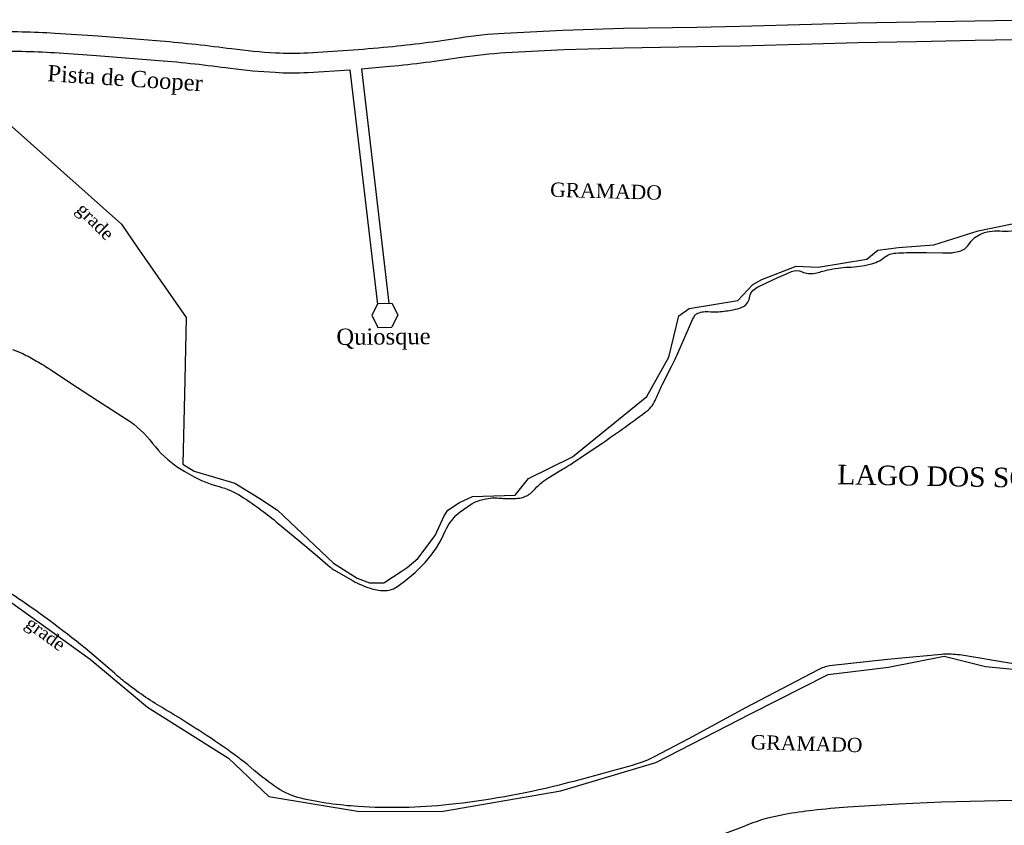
# Model space of a CAD drawing. Header units: millimetres. Extents: x 593 to 1794, y -180 to 570.
# Tile 24 of 71: x 1003 to 1154, y 100 to 224. Entities that reach past the tile are written whole.
import ezdxf

# ---------------------------------------------------------------- set-up
doc = ezdxf.new("R2010")
doc.units = ezdxf.units.MM
doc.header["$MEASUREMENT"] = 0
doc.layers.add('Layout - Marco Polo', color=252, linetype='Continuous', lineweight=25)
doc.layers.add('Textos - Marco Polo', color=143, linetype='Continuous', lineweight=25)
doc.styles.add('TimesNewRoman', font='times.ttf')

msp = doc.modelspace()

# ---------------------------------------------------------------- linework, layer by layer
at = {"layer": 'Layout - Marco Polo'}
for p, q in [((1055.39, 216.41), (1059.6, 180.42)), ((1053.6, 216.27), (1057.82, 180.21)), ((999.83, 209.12), (1018.48, 192.53)), ((1018.48, 192.53), (1020.92, 189.02)), ((1150.17, 191.54), (1156.61, 192.87)), ((1143.36, 189.36), (1150.17, 191.54)), ((1137.9, 188.99), (1143.36, 189.36)), ((1020.92, 189.02), (1028.44, 178.24)), ((1133.06, 187.18), (1134.73, 188.55)), ((1134.73, 188.55), (1137.9, 188.99)), ((1125.55, 185.96), (1133.06, 187.18)), ((1116.92, 184.05), (1122.19, 186.12)), ((1122.19, 186.12), (1125.55, 185.96)), ((1113.23, 180.84), (1115.5, 183.29)), ((1115.5, 183.29), (1116.92, 184.05)), ((1057.9, 180.37), (1056.98, 178.59)), ((1057.9, 180.37), (1060.04, 180.43)), ((1060.04, 180.43), (1060.96, 178.64)), ((1105.72, 179.6), (1113.23, 180.84)), ((1056.98, 178.59), (1057.9, 176.68)), ((1060.96, 178.64), (1060.04, 176.74)), ((1104.16, 178.46), (1105.72, 179.6)), ((1028.44, 178.24), (1028.24, 168.64)), ((1102.61, 172.13), (1104.16, 178.46)), ((1057.9, 176.68), (1060.04, 176.74)), ((1099.23, 166.08), (1102.61, 172.13)), ((1028.24, 168.64), (1027.9, 155.69)), ((1087.82, 156.84), (1099.23, 166.08)), ((1081.05, 153.5), (1087.82, 156.84)), ((1027.9, 155.69), (1029.68, 154.64)), ((1029.68, 154.64), (1035.92, 152.8)), ((1078.99, 150.94), (1081.05, 153.5)), ((1035.92, 152.8), (1039.77, 150.44)), ((1039.77, 150.44), (1042.49, 148.63)), ((1070.45, 149.79), (1072.43, 150.72)), ((1072.43, 150.72), (1078.99, 150.94)), ((1042.49, 148.63), (1051.07, 140.48)), ((1068.06, 147.75), (1068.66, 148.63)), ((1068.66, 148.63), (1070.45, 149.79)), ((1066.69, 144.74), (1068.06, 147.75)), ((1064.04, 141.22), (1066.69, 144.74)), ((1062.42, 139.85), (1064.04, 141.22)), ((1051.07, 140.48), (1054.73, 138.18)), ((1061.46, 139.21), (1062.42, 139.85)), ((1054.73, 138.18), (1056.6, 137.47)), ((1058.79, 137.45), (1061.46, 139.21)), ((1056.6, 137.47), (1058.79, 137.45))]:
    msp.add_line(p, q, dxfattribs=at)
for points in [[(998.12, 222.1, -0.02016), (1008.28, 221.91), (1008.28, 221.91), (1014.89, 221.46), (1014.89, 221.46), (1024.5, 220.7), (1024.5, 220.7, -0.011941), (1035.42, 219.51), (1035.42, 219.51, 0.019356), (1042.17, 218.88), (1042.17, 218.88, 0.026936), (1047.12, 218.87), (1047.12, 218.87, 0.01076), (1059.49, 219.79), (1059.49, 219.79, 0.014683), (1070.46, 221.17), (1070.46, 221.17, -0.023597), (1077.3, 221.91), (1077.3, 221.91), (1086.33, 222.36), (1086.33, 222.36), (1095.63, 222.64), (1095.63, 222.64), (1106.92, 222.82), (1106.92, 222.82), (1113.55, 222.94), (1113.55, 222.94), (1124.56, 223.26), (1124.56, 223.26), (1131.57, 223.45), (1131.57, 223.45), (1140.61, 223.63), (1140.61, 223.63), (1149.67, 223.79), (1149.67, 223.79), (1158.82, 223.95)], [(1055.39, 216.41), (1059.75, 216.8), (1059.75, 216.8, 0.014558), (1070.73, 218.18), (1070.73, 218.18, -0.023573), (1077.53, 218.91), (1077.53, 218.91), (1086.51, 219.36), (1086.51, 219.36), (1095.71, 219.64), (1095.71, 219.64), (1106.98, 219.82), (1106.98, 219.82), (1113.62, 219.95), (1113.62, 219.95), (1124.63, 220.26), (1124.63, 220.26), (1131.64, 220.45), (1131.64, 220.45), (1140.68, 220.63), (1140.68, 220.63), (1149.72, 220.79), (1149.72, 220.79), (1158.88, 220.95)], [(998.17, 219.1, -0.020151), (1008.2, 218.9), (1008.2, 218.9), (1014.67, 218.47), (1014.67, 218.47), (1024.23, 217.71), (1024.23, 217.71, -0.011985), (1035.24, 216.51), (1035.24, 216.51, 0.019295), (1042.09, 215.87), (1042.09, 215.87, 0.027004), (1047.16, 215.86), (1047.16, 215.86), (1053.6, 216.27), (1053.6, 216.27)], [(1001.76, 173.28, -0.040344), (1003.32, 172.67), (1003.32, 172.67, -0.016273), (1005.45, 171.53), (1005.45, 171.53, -0.015565), (1007.61, 170.2), (1007.61, 170.2), (1008.95, 169.31), (1008.95, 169.31), (1010.73, 168.12), (1010.73, 168.12), (1014.82, 165.48), (1014.82, 165.48), (1019.25, 162.63), (1019.25, 162.63, -0.084606), (1023.28, 158.87), (1023.28, 158.87, 0.086583), (1027.22, 155.2), (1027.22, 155.2), (1028.22, 154.57), (1028.22, 154.57), (1029.29, 153.95), (1029.29, 153.95, 0.065338), (1033.48, 152.26), (1033.48, 152.26, -0.079342), (1036.9, 150.77), (1036.9, 150.77, -0.015075), (1039.59, 148.94), (1039.59, 148.94, -0.014449), (1042.27, 146.86), (1042.27, 146.86), (1046.04, 143.74), (1046.04, 143.74), (1048.26, 141.88), (1048.26, 141.88), (1049.37, 140.91), (1049.37, 140.91), (1050.51, 139.93), (1050.51, 139.93, 0.040869), (1051.14, 139.47), (1051.14, 139.47), (1054.12, 137.76), (1054.12, 137.76, 0.049899), (1056.7, 136.65), (1056.7, 136.65, 0.065173), (1058.82, 136.28), (1058.82, 136.28, 0.162598), (1060.76, 136.83), (1060.76, 136.83, 0.055415), (1065.15, 140.61), (1065.15, 140.61, 0.086488), (1068.25, 145.39), (1068.25, 145.39, -0.129295), (1070.62, 148.43), (1070.62, 148.43, -0.025204), (1072.4, 149.65), (1072.4, 149.65, -0.060268), (1073.22, 150.03), (1073.22, 150.03, -0.033297), (1074.87, 150.44), (1074.87, 150.44, -0.053208), (1075.93, 150.52), (1075.93, 150.52, -0.015198), (1076.43, 150.49), (1076.43, 150.49, 0.011232), (1077.1, 150.44), (1077.1, 150.44, 0.031003), (1079.38, 150.46), (1079.38, 150.46, 0.06779), (1080.4, 150.68), (1080.4, 150.68, 0.130419), (1081.82, 151.66), (1081.82, 151.66, -0.07716), (1084.01, 153.54), (1084.01, 153.54), (1086.27, 154.91), (1086.27, 154.91, 0.010403), (1087.51, 155.67), (1087.51, 155.67), (1088.22, 156.14), (1088.22, 156.14), (1092.3, 158.89), (1092.3, 158.89, 0.013951), (1099.43, 164.01), (1099.43, 164.01, 0.103656), (1100.22, 164.92), (1100.22, 164.92, 0.028356), (1100.76, 166.04), (1100.76, 166.04, -0.017492), (1101.61, 167.89), (1101.61, 167.89), (1103.02, 170.67), (1103.02, 170.67), (1103.59, 171.81), (1103.59, 171.81, 0.011283), (1104.21, 173.21), (1104.21, 173.21), (1105.62, 176.48), (1105.62, 176.48), (1106.27, 177.91), (1106.27, 177.91, -0.016732), (1106.56, 178.47), (1106.56, 178.47, -0.147228), (1106.89, 178.79), (1106.89, 178.79, -0.074884), (1107.73, 179.07), (1107.73, 179.07, -0.065015), (1108.66, 179.12), (1108.66, 179.12, 0.037802), (1110.25, 179.11), (1110.25, 179.11, 0.030158), (1112.49, 179.4), (1112.49, 179.4, 0.047785), (1113.85, 179.8), (1113.85, 179.8, 0.265209), (1114.99, 181.23), (1114.99, 181.23, -0.244), (1116.14, 182.81), (1116.14, 182.81), (1117.72, 183.58), (1117.72, 183.58), (1119.36, 184.34), (1119.36, 184.34), (1120.81, 184.99), (1120.81, 184.99), (1121.47, 185.27), (1121.47, 185.27, -0.207527), (1123.09, 185.25), (1123.09, 185.25, 0.161928), (1125.13, 185.03), (1125.13, 185.03, 0.018165), (1126.02, 185.26), (1126.02, 185.26, -0.016268), (1127, 185.52), (1127, 185.52, -0.045407), (1130.25, 185.95), (1130.25, 185.95, 0.045149), (1133.52, 186.39), (1133.52, 186.39, 0.11107), (1135.77, 187.46), (1135.77, 187.46, -0.151866), (1137.5, 188.12), (1137.5, 188.12, -0.010906), (1139.12, 188.18), (1139.12, 188.18), (1142.21, 188.2), (1142.21, 188.2), (1144.65, 188.16), (1144.65, 188.16, 0.011952), (1145.99, 188.15), (1145.99, 188.15, 0.041218), (1146.33, 188.19), (1146.33, 188.19, 0.013977), (1147.3, 188.39), (1147.3, 188.39, 0.197982), (1148.69, 189.4), (1148.69, 189.4, -0.14345), (1150.42, 190.96), (1150.42, 190.96, -0.137483), (1153.48, 191.51), (1153.48, 191.51, 0.123975), (1156.88, 192.02)], [(1160.47, 124.19), (1148.27, 126.26), (1148.27, 126.26, 0.030783), (1145.67, 126.51), (1145.67, 126.51, 0.029028), (1144.54, 126.48), (1144.54, 126.48), (1136.24, 125.71), (1136.24, 125.71), (1127.31, 124.71), (1127.31, 124.71, 0.059004), (1126.42, 124.49), (1126.42, 124.49, 0.02952), (1125.57, 124.11), (1125.57, 124.11), (1114.4, 118.27), (1114.4, 118.27), (1105.62, 113.54), (1105.62, 113.54), (1100.27, 110.69), (1100.27, 110.69, -0.047363), (1097.7, 109.66), (1097.7, 109.66, -0.010559), (1085.75, 106.41), (1085.75, 106.41, -0.034598), (1068.83, 103.41), (1068.83, 103.41, -0.042533), (1054.85, 103.12), (1054.85, 103.12, -0.040209), (1046.06, 104.39), (1046.06, 104.39, -0.092242), (1042.49, 105.94), (1042.49, 105.94, -0.028568), (1038.89, 108.67), (1038.89, 108.67, 0.024705), (1034.77, 111.86), (1034.77, 111.86, 0.018276), (1024.73, 118.31), (1024.73, 118.31, -0.032441), (1019.18, 122.1), (1019.18, 122.1, -0.016431), (1017.4, 123.6), (1017.4, 123.6), (1014.25, 126.31), (1014.25, 126.31, 0.023135), (1003.17, 134.7), (1003.17, 134.7, 0.034048), (995.03, 139.5)], [(1103.78, 96.64, 0.024544), (1114.89, 100.39), (1114.89, 100.39, -0.050177), (1120.42, 101.95), (1120.42, 101.95, -0.014833), (1124.77, 102.58), (1124.77, 102.58, -0.012157), (1130.11, 103.06), (1130.11, 103.06), (1134.38, 103.33), (1134.38, 103.33), (1137.91, 103.54), (1137.91, 103.54), (1144.53, 103.82), (1144.53, 103.82), (1155.54, 104.11)]]:
    msp.add_lwpolyline(points, format="xyb", dxfattribs=at)
msp.add_lwpolyline([(995.04, 139.1), (1013.68, 125.76), (1022.51, 118.4), (1034.93, 110.57), (1041.14, 104.64), (1055.07, 102.36), (1067.91, 102.41), (1086.01, 105.53), (1100.63, 109.88), (1115.25, 117.39), (1127.08, 123.4), (1136.37, 124.52), (1144.95, 126.21), (1151.3, 124.64), (1161.92, 123.59)], dxfattribs=at)

# ---------------------------------------------------------------- texts
at = {"layer": 'Textos - Marco Polo', "attachment_point": 7, "line_spacing_factor": 0.9, "style": 'TimesNewRoman'}
for s, insert, char_height, width, rotation in [('Pista de Cooper', (1006.99, 213.71), 2.5, 45, 356.2365), ('GRAMADO', (1084.35, 196.74), 2.2, 18.48, 358.4023), ('grade', (1010.92, 194.18), 2, 12, 315.1211), ('Quiosque', (1051.54, 173.19), 2.5, 24, 0.4756), ('LAGO DOS SONHOS', (1128.49, 152.57), 3, 54, 358.9638), ('grade', (1003.15, 130.3), 2, 12, 323.8759), ('GRAMADO', (1115.18, 111.89), 2.2, 18.48, 358.4023)]:
    msp.add_mtext(s, dxfattribs=dict(at, insert=insert, char_height=char_height, width=width, rotation=rotation))

doc.saveas('drawing.dxf')
